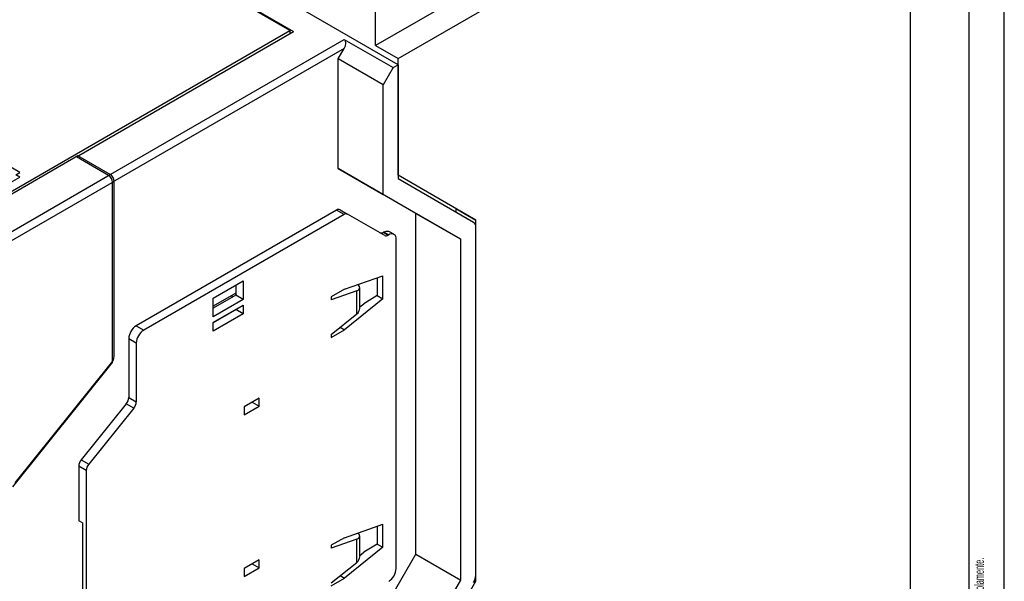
# Model space of a CAD drawing. Header units: millimetres. Extents: x 0 to 841, y 0 to 594.
# Tile 17 of 22: x 702 to 841, y 117 to 196. Entities that reach past the tile are written whole.
import ezdxf

# ---------------------------------------------------------------- set-up
doc = ezdxf.new("R2010")
doc.units = ezdxf.units.MM
doc.layers.add('FORMATO', color=7, linetype='Continuous')
doc.styles.add('SLDTEXTSTYLE2', font='TXT', dxfattribs={"width": 0.569583})

msp = doc.modelspace()

# ---------------------------------------------------------------- linework, layer by layer
at = {"color": 7, "linetype": 'Continuous', "lineweight": 25}
for p, q in [((827.752, 100.513), (827.752, 255.656)), ((755.238, 190.061), (677.456, 234.964)), ((685.623, 226.412), (740.424, 194.776)), ((739.929, 194.899), (685.836, 226.126)), ((787.906, 213.464), (752.056, 192.768)), ((755.238, 190.932), (791.088, 211.628)), ((752.056, 192.768), (752.056, 199.709)), ((692.482, 167.508), (739.929, 194.899)), ((709.736, 177.06), (740.424, 194.776)), ((714.297, 174.427), (747.601, 193.654)), ((739.929, 194.899), (739.929, 194.49)), ((747.601, 193.654), (754.531, 189.653)), ((747.601, 192.347), (714.862, 173.447)), ((746.753, 190.878), (747.601, 192.347)), ((752.056, 192.768), (755.238, 190.932)), ((746.753, 175.41), (746.753, 190.878)), ((753.117, 187.204), (746.753, 190.878)), ((755.238, 174.437), (755.238, 190.932)), ((754.531, 189.653), (753.117, 187.204)), ((754.531, 189.653), (755.238, 190.061)), ((755.238, 190.061), (755.238, 173.976)), ((753.117, 171.736), (753.117, 187.204)), ((701.71, 174.835), (693.013, 179.856)), ((709.948, 177.183), (693.228, 167.53)), ((714.297, 174.427), (709.736, 177.06)), ((714.509, 174.55), (709.948, 177.183)), ((697.789, 164.897), (714.509, 174.55)), ((699.73, 173.039), (701.71, 174.182)), ((701.144, 174.509), (701.71, 174.835)), ((701.71, 174.182), (701.144, 174.509)), ((757.748, 169.06), (746.753, 175.41)), ((746.753, 175.41), (753.117, 171.736)), ((766.234, 168.088), (755.238, 174.437)), ((715.074, 173.57), (698.354, 163.918)), ((714.862, 147.971), (714.862, 173.447)), ((715.074, 148.851), (715.074, 173.57)), ((755.238, 173.976), (765.923, 167.805)), ((764.112, 165.387), (753.117, 171.736)), ((746.545, 169.527), (718.2, 153.164)), ((747.605, 168.915), (719.261, 152.552)), ((747.605, 168.915), (746.545, 169.527)), ((747.045, 169.577), (748.105, 168.965)), ((753.348, 165.937), (748.105, 168.965)), ((757.748, 120.873), (757.748, 169.06)), ((757.748, 169.06), (764.112, 165.387)), ((763.405, 169.721), (763.405, 169.259)), ((763.405, 169.721), (766.234, 168.088)), ((766.234, 117.054), (766.234, 168.088)), ((753.244, 166.405), (753.174, 166.376)), ((753.174, 166.376), (753.848, 165.987)), ((753.909, 166.022), (753.244, 166.405)), ((753.909, 166.022), (753.848, 165.987)), ((754.659, 166.096), (754.114, 166.41)), ((766.234, 117.916), (766.234, 167.119)), ((754.969, 118.866), (754.969, 165.409)), ((764.112, 117.199), (764.112, 165.387)), ((747.646, 158.323), (753.06, 160.221)), ((753.06, 156.961), (753.06, 160.221)), ((729.089, 157.083), (733.332, 159.532)), ((732.271, 158.92), (732.271, 157.503)), ((733.332, 159.532), (733.332, 156.869)), ((749.666, 158.869), (749.666, 159.031)), ((752.26, 159.94), (752.26, 157.423)), ((732.271, 157.764), (729.089, 155.927)), ((732.271, 157.503), (729.089, 155.666)), ((731.744, 157.46), (731.744, 157.199)), ((733.332, 156.869), (732.271, 157.503)), ((747.646, 158.323), (745.777, 157.245)), ((749.383, 158.1), (745.777, 156.836)), ((749.383, 154.837), (749.383, 158.1)), ((749.823, 155.619), (749.823, 158.542)), ((752.26, 157.423), (750.373, 156.266)), ((752.26, 157.423), (753.06, 156.961)), ((729.089, 154.42), (729.089, 157.083)), ((733.332, 156.869), (729.089, 154.42)), ((729.089, 153.653), (733.332, 156.103)), ((733.332, 156.103), (733.332, 154.878)), ((745.777, 157.245), (745.777, 156.836)), ((753.06, 156.961), (747.646, 152.607)), ((749.823, 155.823), (750.373, 156.266)), ((732.271, 155.469), (729.089, 153.632)), ((733.332, 154.878), (729.089, 152.428)), ((731.744, 155.186), (731.744, 155.164)), ((732.271, 155.49), (732.271, 155.469)), ((733.332, 154.878), (732.271, 155.469)), ((745.777, 151.937), (749.383, 154.837)), ((729.089, 152.428), (729.089, 153.653)), ((718.2, 153.164), (719.261, 152.552)), ((745.777, 151.529), (747.646, 152.607)), ((745.777, 151.937), (745.777, 151.529)), ((747.043, 152.955), (747.646, 152.607)), ((718.2, 150.715), (717.139, 151.327)), ((717.139, 151.327), (717.139, 143.04)), ((718.2, 150.715), (718.2, 142.428)), ((700.72, 130.379), (714.862, 147.971)), ((701.074, 130.963), (714.721, 147.94)), ((714.862, 147.971), (714.78, 148.019)), ((716.786, 142.129), (710.422, 134.212)), ((717.846, 141.516), (716.786, 142.129)), ((717.139, 143.04), (718.2, 142.428)), ((735.595, 142.956), (733.473, 141.731)), ((734.605, 142.384), (735.595, 141.813)), ((735.595, 141.813), (735.595, 142.956)), ((717.846, 141.516), (711.482, 133.6)), ((733.473, 140.588), (735.595, 141.813)), ((733.473, 141.731), (733.473, 140.588)), ((710.422, 134.212), (711.482, 133.6)), ((711.129, 132.688), (710.068, 133.301)), ((710.068, 133.301), (710.068, 125.607)), ((711.129, 132.688), (711.129, 100.97)), ((710.598, 125.301), (710.068, 125.607)), ((710.598, 125.301), (710.598, 108.97)), ((747.646, 123.212), (753.06, 125.11)), ((752.26, 124.829), (752.26, 122.312)), ((753.06, 121.85), (753.06, 125.11)), ((747.646, 123.212), (745.777, 122.133)), ((749.383, 122.989), (745.777, 121.725)), ((749.383, 119.726), (749.383, 122.989)), ((749.666, 123.758), (749.666, 123.92)), ((749.823, 120.508), (749.823, 123.431)), ((745.777, 122.133), (745.777, 121.725)), ((753.06, 121.85), (747.646, 117.496)), ((752.26, 122.312), (750.373, 121.155)), ((752.26, 122.312), (753.06, 121.85)), ((735.595, 120.093), (733.473, 118.868)), ((735.595, 118.95), (735.595, 120.093)), ((746.753, 101.828), (757.748, 120.873)), ((749.823, 120.712), (750.373, 121.155)), ((757.748, 120.873), (764.112, 117.199)), ((733.473, 117.725), (735.595, 118.95)), ((733.473, 118.868), (733.473, 117.725)), ((734.605, 119.521), (735.595, 118.95)), ((745.777, 116.826), (749.383, 119.726)), ((745.777, 116.417), (747.646, 117.496)), ((747.043, 117.844), (747.646, 117.496)), ((753.117, 98.154), (764.112, 117.199)), ((755.238, 98.009), (766.234, 117.054)), ((766.063, 117.152), (766.234, 117.054))]:
    msp.add_line(p, q, dxfattribs=at)
for centre, radius, start, end in [((713.634, 173.391), 1.229, 2.60548, 57.39452), ((713.846, 173.514), 1.229, 2.60548, 57.39452), ((746.838, 169.119), 0.503, 65.68605, 125.61817), ((747.898, 168.506), 0.503, 65.68605, 125.61817), ((765.483, 167.192), 0.755, 354.37962, 54.30196), ((753.555, 166.395), 0.503, 245.68605, 305.61817), ((754.323, 165.514), 0.655, 350.78596, 129.20329), ((719.442, 151.222), 2.305, 122.60548, 177.39452), ((720.503, 150.61), 2.305, 122.60548, 177.39452), ((713.541, 148.922), 1.535, 320.22793, 357.36071), ((715.606, 143.111), 1.535, 320.22793, 357.36071), ((716.667, 142.498), 1.535, 320.22793, 357.36071), ((711.601, 133.23), 1.535, 140.22793, 177.36071), ((712.662, 132.618), 1.535, 140.22793, 177.36071), ((752.667, 118.971), 2.305, 302.60548, 357.39452), ((764.071, 117.99), 2.164, 328.85627, 358.0435)]:
    msp.add_arc(centre, radius, start, end, dxfattribs=at)
for centre, major_axis, ratio, start_param, end_param in [((747.036, 192.674), (0.566, 0.98), 0.5773346, 4.7124296, 6.2832259), ((753.174, 167.192), (0.639, 0.779), 0.6596796, 3.2502444, 4.0356426), ((753.244, 165.18), (0.959, 1.168), 0.6596796, 0.108733, 0.8940499), ((748.323, 158.712), (1.497, -0.215), 0.4564257, 5.5633618, 6.9791931), ((748.323, 155.449), (1.485, 0.315), 0.6744603, 5.3555481, 6.1409463), ((748.323, 123.601), (1.497, -0.215), 0.4564257, 5.5633618, 6.9791931), ((748.323, 120.338), (1.485, 0.315), 0.6744603, 5.3555481, 6.1409463)]:
    msp.add_ellipse(centre, major_axis=major_axis, ratio=ratio, start_param=start_param, end_param=end_param, dxfattribs=at)
at = {"layer": 'FORMATO'}
for p, q in [((841, 0), (841, 594)), ((836.06, 5), (835.953, 584))]:
    msp.add_line(p, q, dxfattribs=at)

# ---------------------------------------------------------------- texts
at = {"color": 7, "linetype": 'Continuous', "lineweight": 0, "insert": (836.781, 12.007), "char_height": 1.322917, "attachment_point": 1, "rotation": 90, "style": 'SLDTEXTSTYLE2'}
msp.add_mtext('Sujeito a alteração sem aviso prévio. As informações contidas são valores de referência.                                                           Los valores demostrados pueden ser cambiados sin aviso previo. La información és de referencia solamente.', dxfattribs=at)

doc.saveas('drawing.dxf')
